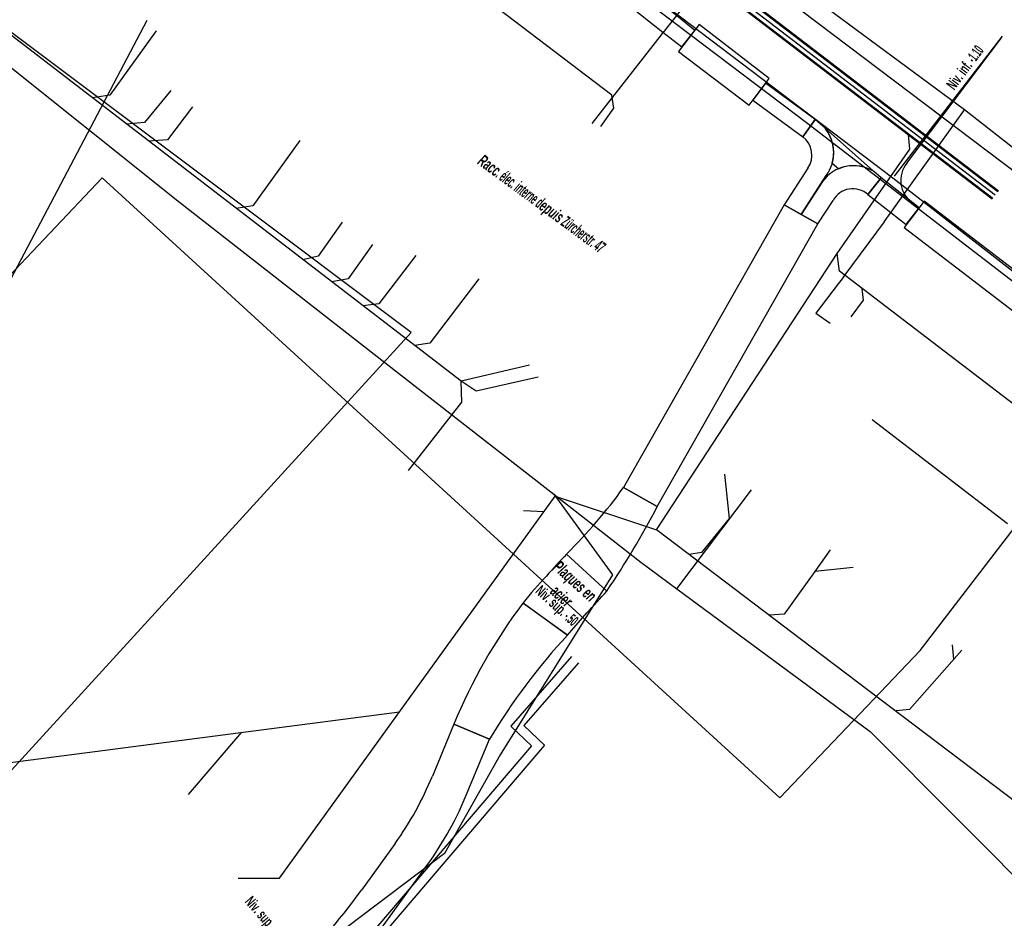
# Model space of a CAD drawing. Header units: metres. Extents: x 2695563 to 2696938, y 1260544 to 1262032.
# Tile 101 of 256: x 2696109 to 2696150, y 1261230 to 1261268. Entities that reach past the tile are written whole.
import ezdxf

# ---------------------------------------------------------------- set-up
doc = ezdxf.new("R2010")
doc.units = ezdxf.units.M
doc.header["$LTSCALE"] = 100
doc.linetypes.add('AUSGEZOGEN', pattern=[0])
for name, color, linetype in [('CAD_Cadastre des conduites_Ouvrage_Conduite', 200, 'AUSGEZOGEN'), ('Eau portable_Cadastre des conduites_Conduite', 171, 'AUSGEZOGEN'), ('EU_Cadastre des conduites', 24, 'AUSGEZOGEN'), ('Gaz_Cadastre des conduites_Conduite', 32, 'AUSGEZOGEN'), ('Réseau électrique_Cadastre des conduite_Bord du tracé', 1, 'AUSGEZOGEN'), ('Réseau électrique_Cadastre des conduite_Texte libre_Texte', 1, 'AUSGEZOGEN'), ('Réseau électrique_Cadastre des conduite_Tronçon de tracé', 1, 'AUSGEZOGEN'), ('Réseau électrique_Cadastre des conduite_Tronçon de tracé_Texte', 1, 'AUSGEZOGEN'), ('Réseau électrique_Cadastre des conduites_Ouvrage_Surface-Ligne-Point', 1, 'AUSGEZOGEN'), ('Réseau électrique_Point altimétrique_Texte', 7, 'AUSGEZOGEN'), ('TV_Cadastre des conduites_CONDUITE', 92, 'AUSGEZOGEN'), ('Télécommunications_SW_Cadastre des conduites_Bord du tracé', 94, 'AUSGEZOGEN')]:
    doc.layers.add(name, color=color, linetype=linetype)
doc.styles.add('ARIALNARROW', font='ARIALN.TTF')
pattern_1 = [(0, (2703955, 1269100), (4050, 4050), [4050, -4050]), (90, (2703955, 1269100), (-4050, 4050), [4050, -4050])]
pattern_2 = [(0, (2708005, 1273150), (6075, 6075), [6075, -6075]), (90, (2708005, 1273150), (-6075, 6075), [6075, -6075])]

# ---------------------------------------------------------------- blocks, each defined once
blk = doc.blocks.new('COMPLEXOBJECT_1826')
at = {"layer": 'Réseau électrique_Cadastre des conduite_Bord du tracé', "color": 1, "linetype": 'AUSGEZOGEN', "transparency": 33554687}
blk.add_lwpolyline([(6069.287, 11318.506), (6076.58, 11312.93), (6088.501, 11303.817), (6094.938, 11298.897), (6098.843, 11295.913), (6101.991, 11293.506), (6128.201, 11273.471), (6131.859, 11270.566), (6134.971, 11268.095), (6135.771, 11267.46), (6136.331, 11268.165), (6135.558, 11268.779), (6132.429, 11271.263), (6128.754, 11274.181), (6102.55, 11294.211), (6099.349, 11296.658), (6095.485, 11299.612), (6089.047, 11304.532), (6077.269, 11313.537), (6069.809, 11319.24)], dxfattribs=at)
blk = doc.blocks.new('COMPLEXOBJECT_1827')
at = {"layer": 'Réseau électrique_Cadastre des conduite_Bord du tracé', "color": 1, "linetype": 'AUSGEZOGEN', "transparency": 33554687}
for p, q in [((6143.902, 11262.195), (6141.846, 11264.015)), ((6142.155, 11262.543), (6142.426, 11262.303))]:
    blk.add_line(p, q, dxfattribs=at)
for centre, radius, start, end in [((6140.572, 11262.979), 1.642, 344.6041, 39.1065), ((6143.054, 11260.751), 1.674, 59.5828, 112.0474)]:
    blk.add_arc(centre, radius, start, end, dxfattribs=at)
blk = doc.blocks.new('COMPLEXOBJECT_1828')
at = {"layer": 'Réseau électrique_Cadastre des conduite_Bord du tracé', "color": 1, "linetype": 'AUSGEZOGEN', "transparency": 33554687}
blk.add_line((6140.829, 11260.368), (6141.899, 11262.01), dxfattribs=at)
for points in [[(6141.846, 11264.015), (6141.431, 11264.382), (6140.899, 11263.656)], [(6141.116, 11262.321), (6140.116, 11260.773), (6140.829, 11260.368)]]:
    blk.add_lwpolyline(points, dxfattribs=at)
for centre, radius, start, end in [((6140.572, 11262.978), 1.643, 323.8903, 39.1381), ((6140.323, 11262.877), 0.969, 324.9567, 53.5083)]:
    blk.add_arc(centre, radius, start, end, dxfattribs=at)
blk = doc.blocks.new('COMPLEXOBJECT_1829')
at = {"layer": 'Réseau électrique_Cadastre des conduite_Bord du tracé', "color": 1, "linetype": 'AUSGEZOGEN', "transparency": 33554687}
blk.add_line((6141.542, 11259.963), (6142.191, 11260.955), dxfattribs=at)
for points in [[(6143.668, 11261.202), (6144.224, 11261.91), (6143.902, 11262.195)], [(6141.733, 11261.755), (6140.829, 11260.368), (6141.542, 11259.963)]]:
    blk.add_lwpolyline(points, dxfattribs=at)
for centre, radius, start, end in [((6143.057, 11260.792), 1.637, 58.9453, 143.9894), ((6143.026, 11260.502), 0.95, 47.4506, 151.5369)]:
    blk.add_arc(centre, radius, start, end, dxfattribs=at)
blk = doc.blocks.new('COMPLEXOBJECT_1830')
at = {"layer": 'Réseau électrique_Cadastre des conduite_Bord du tracé', "color": 1, "linetype": 'AUSGEZOGEN', "transparency": 33554687}
for p, q in [((6123.623, 11233.706), (6122.189, 11231.732)), ((6123.409, 11230.622), (6125.009, 11232.824)), ((6114.975, 11225.364), (6113.453, 11224.555)), ((6114.343, 11223.171), (6115.915, 11224.006)), ((6110.238, 11222.073), (6111.486, 11221.005))]:
    blk.add_line(p, q, dxfattribs=at)
blk.add_lwpolyline([(6126.681, 11235.852), (6127.623, 11238.132), (6126.107, 11238.758), (6125.201, 11236.564)], dxfattribs=at)
for centre, radius, start, end in [((6112.048, 11241.962), 14.217, 324.5025, 337.6883), ((6112.712, 11241.59), 15.101, 324.5171, 337.6698), ((6105.221, 11243.684), 20.754, 298.0314, 324.8401), ((6105.78, 11243.039), 21.563, 298.0363, 324.8424), ((6120.533, 11212.061), 14.36, 119.5385, 135.7982), ((6120.406, 11212.206), 12.53, 118.9416, 135.3927)]:
    blk.add_arc(centre, radius, start, end, dxfattribs=at)
blk = doc.blocks.new('COMPLEXOBJECT_1839')
at = {"layer": 'Réseau électrique_Cadastre des conduite_Bord du tracé', "color": 1, "linetype": 'AUSGEZOGEN', "transparency": 33554687}
for p, q in [((6130.93, 11242.541), (6129.036, 11243.893)), ((6126.107, 11238.758), (6127.623, 11238.132))]:
    blk.add_line(p, q, dxfattribs=at)
for centre, radius, start, end in [((6147.879, 11229.742), 23.565, 143.0938, 157.5054), ((6150.595, 11224.346), 26.791, 137.2242, 149.0318)]:
    blk.add_arc(centre, radius, start, end, dxfattribs=at)
blk = doc.blocks.new('COMPLEXOBJECT_1840')
at = {"layer": 'Réseau électrique_Cadastre des conduite_Bord du tracé', "color": 1, "linetype": 'AUSGEZOGEN', "transparency": 33554687}
blk.add_line((6132.599, 11244.405), (6130.889, 11245.973), dxfattribs=at)
blk.add_lwpolyline([(6129.043, 11243.906), (6130.93, 11242.541), (6131.747, 11243.477)], dxfattribs=at)
for centre, radius, start, end in [((6153.673, 11224.236), 31.49, 136.3465, 138.6493), ((6144.97, 11230.987), 20.508, 136.7457, 140.9541), ((6080.46, 11291.419), 70.205, 316.93077, 317.95893)]:
    blk.add_arc(centre, radius, start, end, dxfattribs=at)
blk = doc.blocks.new('COMPLEXOBJECT_1841')
at = {"layer": 'Réseau électrique_Cadastre des conduite_Bord du tracé', "color": 1, "linetype": 'AUSGEZOGEN', "transparency": 33554687}
for p, q in [((6134.731, 11247.981), (6133.305, 11248.791)), ((6130.889, 11245.973), (6132.599, 11244.405))]:
    blk.add_line(p, q, dxfattribs=at)
for centre, radius, start, end in [((6115.219, 11261.852), 22.309, 314.6198, 324.1642), ((6102.508, 11264.769), 36.334, 325.9123, 332.4811)]:
    blk.add_arc(centre, radius, start, end, dxfattribs=at)
blk = doc.blocks.new('COMPLEXOBJECT_2761')
at = {"layer": 'Télécommunications_SW_Cadastre des conduites_Bord du tracé', "color": 94, "linetype": 'AUSGEZOGEN', "transparency": 33554687}
blk.add_lwpolyline([(6061.878, 11324.781), (6125.024, 11276.855), (6144.716, 11261.91), (6172.175, 11240.573), (6174.099, 11239.79), (6179.632, 11235.501), (6182.935, 11231.89), (6188.544, 11226.288)], dxfattribs=at)

msp = doc.modelspace()

# ---------------------------------------------------------------- hatches: boundary and pattern name
at = {"layer": 'Réseau électrique_Cadastre des conduite_Bord du tracé', "lineweight": 18, "transparency": 33554687}
h = msp.add_hatch(dxfattribs=at)
h.set_pattern_fill('MUSTER', color=1, scale=6075, style=0, pattern_type=2)
h.set_pattern_definition(pattern_2)
h.paths.add_polyline_path([(2696066.272, 1261320.922), (2696066.293, 1261320.909), (2696066.314, 1261320.896), (2696066.335, 1261320.883), (2696066.356, 1261320.87), (2696066.377, 1261320.857), (2696066.399, 1261320.844), (2696066.42, 1261320.831), (2696066.441, 1261320.818), (2696066.462, 1261320.805), (2696066.483, 1261320.792), (2696066.504, 1261320.779), (2696066.525, 1261320.766), (2696066.546, 1261320.753), (2696066.567, 1261320.739), (2696066.588, 1261320.726), (2696066.609, 1261320.713), (2696066.63, 1261320.7), (2696066.651, 1261320.687), (2696066.672, 1261320.674), (2696066.693, 1261320.661), (2696066.714, 1261320.647), (2696066.735, 1261320.634), (2696066.756, 1261320.621), (2696066.777, 1261320.608), (2696066.798, 1261320.595), (2696066.818, 1261320.581), (2696066.839, 1261320.568), (2696066.86, 1261320.555), (2696066.881, 1261320.542), (2696066.902, 1261320.528), (2696066.923, 1261320.515), (2696067.032, 1261320.447), (2696067.141, 1261320.378), (2696067.25, 1261320.309), (2696067.359, 1261320.241), (2696067.468, 1261320.172), (2696067.577, 1261320.102), (2696067.685, 1261320.033), (2696067.794, 1261319.963), (2696067.902, 1261319.894), (2696068.01, 1261319.824), (2696068.119, 1261319.754), (2696068.227, 1261319.683), (2696068.334, 1261319.613), (2696068.442, 1261319.542), (2696068.55, 1261319.472), (2696068.657, 1261319.401), (2696068.765, 1261319.33), (2696068.872, 1261319.258), (2696068.979, 1261319.187), (2696069.087, 1261319.115), (2696069.194, 1261319.043), (2696069.3, 1261318.971), (2696069.407, 1261318.899), (2696069.514, 1261318.827), (2696069.62, 1261318.755), (2696069.727, 1261318.682), (2696069.833, 1261318.609), (2696069.939, 1261318.536), (2696070.045, 1261318.463), (2696070.151, 1261318.39), (2696070.257, 1261318.316), (2696077.55, 1261312.74), (2696089.471, 1261303.627), (2696095.908, 1261298.707), (2696099.813, 1261295.723), (2696102.961, 1261293.316), (2696129.171, 1261273.281), (2696132.829, 1261270.376), (2696135.941, 1261267.905), (2696136.741, 1261267.27), (2696137.301, 1261267.975), (2696136.528, 1261268.589), (2696133.399, 1261271.073), (2696129.724, 1261273.991), (2696103.52, 1261294.021), (2696100.319, 1261296.468), (2696096.455, 1261299.422), (2696090.017, 1261304.342), (2696078.239, 1261313.347), (2696070.779, 1261319.05), (2696070.672, 1261319.124), (2696070.565, 1261319.198), (2696070.458, 1261319.272), (2696070.35, 1261319.346), (2696070.243, 1261319.42), (2696070.135, 1261319.493), (2696070.028, 1261319.566), (2696069.92, 1261319.64), (2696069.812, 1261319.712), (2696069.704, 1261319.785), (2696069.596, 1261319.858), (2696069.488, 1261319.93), (2696069.379, 1261320.002), (2696069.271, 1261320.074), (2696069.162, 1261320.146), (2696069.054, 1261320.218), (2696068.945, 1261320.289), (2696068.836, 1261320.361), (2696068.727, 1261320.432), (2696068.617, 1261320.503), (2696068.508, 1261320.574), (2696068.399, 1261320.644), (2696068.289, 1261320.715), (2696068.18, 1261320.785), (2696068.07, 1261320.855), (2696067.96, 1261320.925), (2696067.85, 1261320.995), (2696067.74, 1261321.064), (2696067.63, 1261321.134), (2696067.519, 1261321.203), (2696067.409, 1261321.272), (2696067.386, 1261321.287), (2696067.364, 1261321.301), (2696067.341, 1261321.316), (2696067.318, 1261321.33), (2696067.295, 1261321.344), (2696067.273, 1261321.359), (2696067.25, 1261321.373), (2696067.227, 1261321.388), (2696067.204, 1261321.402), (2696067.181, 1261321.416), (2696067.159, 1261321.431), (2696067.136, 1261321.445), (2696067.113, 1261321.459), (2696067.09, 1261321.474), (2696067.067, 1261321.488), (2696067.044, 1261321.502), (2696067.021, 1261321.516), (2696066.999, 1261321.531), (2696066.976, 1261321.545), (2696066.953, 1261321.559), (2696066.93, 1261321.573), (2696066.907, 1261321.587), (2696066.884, 1261321.602), (2696066.861, 1261321.616), (2696066.838, 1261321.63), (2696066.815, 1261321.644), (2696066.792, 1261321.658), (2696066.769, 1261321.672), (2696066.746, 1261321.686), (2696066.723, 1261321.7), (2696066.7, 1261321.714), (2696066.686, 1261321.688), (2696066.673, 1261321.663), (2696066.659, 1261321.637), (2696066.646, 1261321.611), (2696066.632, 1261321.586), (2696066.618, 1261321.56), (2696066.605, 1261321.534), (2696066.591, 1261321.509), (2696066.577, 1261321.483), (2696066.564, 1261321.458), (2696066.55, 1261321.432), (2696066.536, 1261321.406), (2696066.522, 1261321.381), (2696066.509, 1261321.355), (2696066.495, 1261321.33), (2696066.481, 1261321.304), (2696066.467, 1261321.279), (2696066.453, 1261321.253), (2696066.44, 1261321.228), (2696066.426, 1261321.202), (2696066.412, 1261321.177), (2696066.398, 1261321.151), (2696066.384, 1261321.126), (2696066.37, 1261321.1), (2696066.356, 1261321.075), (2696066.342, 1261321.049), (2696066.328, 1261321.024), (2696066.314, 1261320.998), (2696066.3, 1261320.973), (2696066.286, 1261320.947)], flags=0)
h = msp.add_hatch(dxfattribs=at)
h.set_pattern_fill('MUSTER', color=1, scale=6075, style=0, pattern_type=2)
h.set_pattern_definition(pattern_2)
h.paths.add_polyline_path([(2696142.401, 1261264.192), (2696140.293, 1261265.738), (2696139.76, 1261265.012), (2696141.869, 1261263.466)], flags=0)
h = msp.add_hatch(dxfattribs=at)
h.set_pattern_fill('MUSTER', color=1, scale=6075, style=0, pattern_type=2)
h.set_pattern_definition(pattern_2)
h.paths.add_polyline_path([(2696141.799, 1261260.178), (2696142.869, 1261261.82), (2696142.909, 1261261.877), (2696142.946, 1261261.936), (2696142.981, 1261261.996), (2696143.013, 1261262.058), (2696143.043, 1261262.121), (2696143.07, 1261262.185), (2696143.094, 1261262.25), (2696143.115, 1261262.316), (2696143.134, 1261262.383), (2696143.15, 1261262.451), (2696143.162, 1261262.52), (2696143.172, 1261262.588), (2696143.179, 1261262.658), (2696143.183, 1261262.727), (2696143.185, 1261262.797), (2696143.183, 1261262.866), (2696143.178, 1261262.936), (2696143.17, 1261263.005), (2696143.16, 1261263.074), (2696143.146, 1261263.142), (2696143.13, 1261263.21), (2696143.11, 1261263.276), (2696143.088, 1261263.342), (2696143.063, 1261263.407), (2696143.036, 1261263.471), (2696143.006, 1261263.534), (2696142.973, 1261263.595), (2696142.937, 1261263.655), (2696142.899, 1261263.713), (2696142.859, 1261263.77), (2696142.816, 1261263.825), (2696142.401, 1261264.192), (2696141.869, 1261263.466), (2696141.907, 1261263.436), (2696141.944, 1261263.405), (2696141.979, 1261263.371), (2696142.012, 1261263.336), (2696142.043, 1261263.3), (2696142.073, 1261263.262), (2696142.101, 1261263.222), (2696142.126, 1261263.181), (2696142.15, 1261263.139), (2696142.171, 1261263.096), (2696142.191, 1261263.051), (2696142.208, 1261263.006), (2696142.222, 1261262.96), (2696142.235, 1261262.914), (2696142.245, 1261262.866), (2696142.253, 1261262.819), (2696142.258, 1261262.771), (2696142.261, 1261262.723), (2696142.262, 1261262.674), (2696142.26, 1261262.626), (2696142.255, 1261262.578), (2696142.249, 1261262.53), (2696142.24, 1261262.483), (2696142.228, 1261262.436), (2696142.215, 1261262.389), (2696142.199, 1261262.344), (2696142.18, 1261262.299), (2696142.16, 1261262.255), (2696142.137, 1261262.213), (2696142.113, 1261262.171), (2696142.086, 1261262.131), (2696141.086, 1261260.583)], flags=0)
h = msp.add_hatch(dxfattribs=at)
h.set_pattern_fill('MUSTER', color=1, scale=6075, style=0, pattern_type=2)
h.set_pattern_definition(pattern_2)
h.paths.add_polyline_path([(2696144.872, 1261262.005), (2696142.816, 1261263.825), (2696142.847, 1261263.785), (2696142.877, 1261263.745), (2696142.906, 1261263.703), (2696142.933, 1261263.661), (2696142.959, 1261263.618), (2696142.984, 1261263.574), (2696143.008, 1261263.53), (2696143.03, 1261263.484), (2696143.05, 1261263.438), (2696143.069, 1261263.392), (2696143.087, 1261263.344), (2696143.103, 1261263.297), (2696143.118, 1261263.249), (2696143.132, 1261263.2), (2696143.144, 1261263.151), (2696143.154, 1261263.102), (2696143.163, 1261263.052), (2696143.17, 1261263.002), (2696143.176, 1261262.952), (2696143.18, 1261262.902), (2696143.183, 1261262.852), (2696143.184, 1261262.801), (2696143.183, 1261262.751), (2696143.182, 1261262.701), (2696143.178, 1261262.65), (2696143.173, 1261262.6), (2696143.166, 1261262.55), (2696143.158, 1261262.5), (2696143.149, 1261262.451), (2696143.138, 1261262.402), (2696143.125, 1261262.353), (2696143.396, 1261262.113), (2696143.442, 1261262.131), (2696143.489, 1261262.147), (2696143.536, 1261262.163), (2696143.583, 1261262.176), (2696143.631, 1261262.189), (2696143.679, 1261262.199), (2696143.728, 1261262.209), (2696143.777, 1261262.217), (2696143.826, 1261262.224), (2696143.875, 1261262.229), (2696143.924, 1261262.232), (2696143.974, 1261262.235), (2696144.023, 1261262.235), (2696144.073, 1261262.235), (2696144.122, 1261262.233), (2696144.171, 1261262.229), (2696144.22, 1261262.224), (2696144.269, 1261262.217), (2696144.318, 1261262.209), (2696144.367, 1261262.2), (2696144.415, 1261262.189), (2696144.463, 1261262.177), (2696144.51, 1261262.163), (2696144.558, 1261262.148), (2696144.604, 1261262.132), (2696144.65, 1261262.114), (2696144.696, 1261262.095), (2696144.741, 1261262.074), (2696144.785, 1261262.053), (2696144.829, 1261262.029)], flags=0)
h = msp.add_hatch(dxfattribs=at)
h.set_pattern_fill('MUSTER', color=1, scale=6075, style=0, pattern_type=2)
h.set_pattern_definition(pattern_2)
h.paths.add_polyline_path([(2696142.512, 1261259.773), (2696143.161, 1261260.765), (2696143.189, 1261260.813), (2696143.22, 1261260.86), (2696143.253, 1261260.904), (2696143.289, 1261260.947), (2696143.327, 1261260.987), (2696143.368, 1261261.025), (2696143.411, 1261261.06), (2696143.456, 1261261.093), (2696143.502, 1261261.124), (2696143.551, 1261261.151), (2696143.6, 1261261.176), (2696143.652, 1261261.198), (2696143.704, 1261261.216), (2696143.758, 1261261.232), (2696143.812, 1261261.244), (2696143.867, 1261261.253), (2696143.922, 1261261.259), (2696143.978, 1261261.262), (2696144.033, 1261261.261), (2696144.089, 1261261.257), (2696144.144, 1261261.25), (2696144.199, 1261261.24), (2696144.253, 1261261.227), (2696144.306, 1261261.21), (2696144.358, 1261261.19), (2696144.409, 1261261.168), (2696144.458, 1261261.142), (2696144.506, 1261261.114), (2696144.552, 1261261.082), (2696144.596, 1261261.048), (2696144.638, 1261261.012), (2696145.194, 1261261.72), (2696144.872, 1261262.005), (2696144.804, 1261262.044), (2696144.734, 1261262.079), (2696144.663, 1261262.111), (2696144.59, 1261262.14), (2696144.515, 1261262.165), (2696144.44, 1261262.187), (2696144.364, 1261262.205), (2696144.287, 1261262.219), (2696144.209, 1261262.23), (2696144.131, 1261262.236), (2696144.052, 1261262.239), (2696143.974, 1261262.239), (2696143.896, 1261262.234), (2696143.818, 1261262.226), (2696143.74, 1261262.214), (2696143.664, 1261262.199), (2696143.588, 1261262.179), (2696143.513, 1261262.157), (2696143.439, 1261262.13), (2696143.366, 1261262.1), (2696143.295, 1261262.067), (2696143.226, 1261262.03), (2696143.159, 1261261.99), (2696143.093, 1261261.947), (2696143.03, 1261261.901), (2696142.969, 1261261.852), (2696142.91, 1261261.8), (2696142.854, 1261261.745), (2696142.801, 1261261.687), (2696142.751, 1261261.627), (2696142.703, 1261261.565), (2696141.799, 1261260.178)], flags=0)
h = msp.add_hatch(dxfattribs=at)
h.set_pattern_fill('MUSTER', color=1, scale=6075, style=0, pattern_type=2)
h.set_pattern_definition(pattern_2)
h.paths.add_polyline_path([(2696146.808, 1261260.451), (2696145.194, 1261261.72), (2696144.638, 1261261.012), (2696146.252, 1261259.744)], flags=0)
h = msp.add_hatch(dxfattribs=at)
h.set_pattern_fill('MUSTER', color=1, scale=6075, style=0, pattern_type=2)
h.set_pattern_definition(pattern_2)
h.paths.add_polyline_path([(2696135.701, 1261247.791), (2696142.512, 1261259.773), (2696141.086, 1261260.583), (2696134.275, 1261248.601)], flags=0)
h = msp.add_hatch(dxfattribs=at)
h.set_pattern_fill('MUSTER', color=1, scale=6075, style=0, pattern_type=2)
h.set_pattern_definition(pattern_2)
h.paths.add_polyline_path([(2696133.569, 1261244.215), (2696133.644, 1261244.326), (2696133.719, 1261244.438), (2696133.793, 1261244.55), (2696133.867, 1261244.662), (2696133.94, 1261244.775), (2696134.013, 1261244.888), (2696134.086, 1261245.001), (2696134.158, 1261245.114), (2696134.23, 1261245.228), (2696134.301, 1261245.342), (2696134.372, 1261245.456), (2696134.443, 1261245.57), (2696134.513, 1261245.685), (2696134.583, 1261245.8), (2696134.652, 1261245.915), (2696134.721, 1261246.03), (2696134.789, 1261246.146), (2696134.857, 1261246.262), (2696134.924, 1261246.378), (2696134.992, 1261246.494), (2696135.058, 1261246.611), (2696135.124, 1261246.728), (2696135.19, 1261246.845), (2696135.256, 1261246.963), (2696135.321, 1261247.08), (2696135.385, 1261247.198), (2696135.449, 1261247.316), (2696135.513, 1261247.435), (2696135.576, 1261247.553), (2696135.639, 1261247.672), (2696135.701, 1261247.791), (2696134.275, 1261248.601), (2696134.205, 1261248.504), (2696134.134, 1261248.407), (2696134.062, 1261248.311), (2696133.99, 1261248.215), (2696133.918, 1261248.12), (2696133.845, 1261248.025), (2696133.771, 1261247.93), (2696133.697, 1261247.836), (2696133.622, 1261247.742), (2696133.547, 1261247.648), (2696133.472, 1261247.555), (2696133.396, 1261247.463), (2696133.319, 1261247.37), (2696133.242, 1261247.279), (2696133.165, 1261247.187), (2696133.087, 1261247.096), (2696133.008, 1261247.006), (2696132.929, 1261246.915), (2696132.85, 1261246.826), (2696132.77, 1261246.736), (2696132.689, 1261246.648), (2696132.608, 1261246.559), (2696132.527, 1261246.471), (2696132.445, 1261246.384), (2696132.363, 1261246.296), (2696132.28, 1261246.21), (2696132.197, 1261246.123), (2696132.113, 1261246.038), (2696132.029, 1261245.952), (2696131.944, 1261245.867), (2696131.859, 1261245.783)], flags=0)
h = msp.add_hatch(dxfattribs=at)
h.set_pattern_fill('MUSTER', color=1, scale=6075, style=0, pattern_type=2)
h.set_pattern_definition(pattern_2)
h.paths.add_polyline_path([(2696131.859, 1261245.783), (2696131.831, 1261245.753), (2696131.803, 1261245.724), (2696131.775, 1261245.694), (2696131.747, 1261245.665), (2696131.719, 1261245.635), (2696131.691, 1261245.605), (2696131.663, 1261245.575), (2696131.635, 1261245.546), (2696131.607, 1261245.516), (2696131.579, 1261245.486), (2696131.551, 1261245.456), (2696131.524, 1261245.426), (2696131.496, 1261245.396), (2696131.468, 1261245.366), (2696131.441, 1261245.336), (2696131.413, 1261245.306), (2696131.385, 1261245.276), (2696131.358, 1261245.245), (2696131.331, 1261245.215), (2696131.303, 1261245.185), (2696131.276, 1261245.155), (2696131.248, 1261245.124), (2696131.221, 1261245.094), (2696131.194, 1261245.064), (2696131.167, 1261245.033), (2696131.139, 1261245.003), (2696131.112, 1261244.972), (2696131.085, 1261244.942), (2696131.058, 1261244.911), (2696131.031, 1261244.881), (2696131.004, 1261244.85), (2696130.971, 1261244.815), (2696130.938, 1261244.779), (2696130.904, 1261244.743), (2696130.871, 1261244.708), (2696130.839, 1261244.672), (2696130.806, 1261244.636), (2696130.773, 1261244.6), (2696130.74, 1261244.564), (2696130.708, 1261244.528), (2696130.675, 1261244.492), (2696130.643, 1261244.456), (2696130.611, 1261244.42), (2696130.578, 1261244.383), (2696130.546, 1261244.347), (2696130.514, 1261244.31), (2696130.482, 1261244.274), (2696130.45, 1261244.237), (2696130.418, 1261244.2), (2696130.387, 1261244.164), (2696130.355, 1261244.127), (2696130.324, 1261244.09), (2696130.292, 1261244.053), (2696130.261, 1261244.016), (2696130.229, 1261243.978), (2696130.198, 1261243.941), (2696130.167, 1261243.904), (2696130.136, 1261243.866), (2696130.105, 1261243.829), (2696130.074, 1261243.791), (2696130.044, 1261243.754), (2696130.013, 1261243.716), (2696131.9, 1261242.351), (2696132.717, 1261243.287), (2696132.745, 1261243.317), (2696132.772, 1261243.346), (2696132.8, 1261243.376), (2696132.828, 1261243.406), (2696132.856, 1261243.436), (2696132.883, 1261243.465), (2696132.911, 1261243.495), (2696132.938, 1261243.525), (2696132.966, 1261243.555), (2696132.994, 1261243.585), (2696133.021, 1261243.615), (2696133.049, 1261243.644), (2696133.076, 1261243.674), (2696133.104, 1261243.704), (2696133.131, 1261243.734), (2696133.159, 1261243.764), (2696133.186, 1261243.794), (2696133.214, 1261243.824), (2696133.241, 1261243.854), (2696133.269, 1261243.884), (2696133.296, 1261243.914), (2696133.323, 1261243.944), (2696133.351, 1261243.974), (2696133.378, 1261244.004), (2696133.405, 1261244.034), (2696133.433, 1261244.064), (2696133.46, 1261244.094), (2696133.487, 1261244.125), (2696133.515, 1261244.155), (2696133.542, 1261244.185), (2696133.569, 1261244.215)], flags=0)
h = msp.add_hatch(dxfattribs=at)
h.set_pattern_fill('MUSTER', color=1, scale=6075, style=0, pattern_type=2)
h.set_pattern_definition(pattern_2)
h.paths.add_polyline_path([(2696128.593, 1261237.942), (2696128.685, 1261238.094), (2696128.778, 1261238.246), (2696128.872, 1261238.397), (2696128.968, 1261238.548), (2696129.064, 1261238.698), (2696129.161, 1261238.847), (2696129.259, 1261238.996), (2696129.358, 1261239.144), (2696129.458, 1261239.291), (2696129.56, 1261239.438), (2696129.662, 1261239.584), (2696129.765, 1261239.729), (2696129.869, 1261239.873), (2696129.974, 1261240.017), (2696130.08, 1261240.16), (2696130.186, 1261240.303), (2696130.294, 1261240.445), (2696130.403, 1261240.586), (2696130.513, 1261240.726), (2696130.623, 1261240.866), (2696130.735, 1261241.004), (2696130.847, 1261241.143), (2696130.961, 1261241.28), (2696131.075, 1261241.417), (2696131.19, 1261241.552), (2696131.306, 1261241.687), (2696131.423, 1261241.822), (2696131.541, 1261241.955), (2696131.66, 1261242.088), (2696131.779, 1261242.22), (2696131.9, 1261242.351), (2696130.006, 1261243.703), (2696129.892, 1261243.55), (2696129.779, 1261243.395), (2696129.667, 1261243.24), (2696129.557, 1261243.084), (2696129.448, 1261242.927), (2696129.34, 1261242.769), (2696129.233, 1261242.611), (2696129.128, 1261242.451), (2696129.024, 1261242.291), (2696128.921, 1261242.129), (2696128.82, 1261241.967), (2696128.72, 1261241.804), (2696128.621, 1261241.64), (2696128.523, 1261241.476), (2696128.427, 1261241.311), (2696128.333, 1261241.145), (2696128.239, 1261240.978), (2696128.147, 1261240.81), (2696128.057, 1261240.642), (2696127.967, 1261240.473), (2696127.879, 1261240.303), (2696127.793, 1261240.132), (2696127.708, 1261239.961), (2696127.624, 1261239.789), (2696127.542, 1261239.617), (2696127.461, 1261239.444), (2696127.381, 1261239.27), (2696127.303, 1261239.095), (2696127.226, 1261238.92), (2696127.151, 1261238.744), (2696127.077, 1261238.568)], flags=0)
h = msp.add_hatch(dxfattribs=at)
h.set_pattern_fill('MUSTER', color=1, scale=6075, style=0, pattern_type=2)
h.set_pattern_definition(pattern_2)
h.paths.add_polyline_path([(2696112.456, 1261220.815), (2696112.538, 1261220.897), (2696112.621, 1261220.979), (2696112.704, 1261221.059), (2696112.788, 1261221.139), (2696112.873, 1261221.219), (2696112.958, 1261221.297), (2696113.045, 1261221.374), (2696113.132, 1261221.451), (2696113.22, 1261221.527), (2696113.308, 1261221.602), (2696113.397, 1261221.677), (2696113.487, 1261221.75), (2696113.577, 1261221.823), (2696113.669, 1261221.895), (2696113.76, 1261221.966), (2696113.853, 1261222.036), (2696113.946, 1261222.105), (2696114.04, 1261222.173), (2696114.134, 1261222.241), (2696114.229, 1261222.307), (2696114.325, 1261222.373), (2696114.421, 1261222.438), (2696114.518, 1261222.502), (2696114.615, 1261222.565), (2696114.713, 1261222.627), (2696114.812, 1261222.689), (2696114.911, 1261222.749), (2696115.011, 1261222.808), (2696115.111, 1261222.867), (2696115.212, 1261222.924), (2696115.313, 1261222.981), (2696116.885, 1261223.816), (2696117.171, 1261223.971), (2696117.455, 1261224.131), (2696117.736, 1261224.294), (2696118.015, 1261224.462), (2696118.291, 1261224.634), (2696118.565, 1261224.81), (2696118.835, 1261224.991), (2696119.104, 1261225.175), (2696119.369, 1261225.364), (2696119.631, 1261225.556), (2696119.891, 1261225.753), (2696120.147, 1261225.953), (2696120.401, 1261226.157), (2696120.651, 1261226.365), (2696120.898, 1261226.576), (2696121.142, 1261226.792), (2696121.383, 1261227.011), (2696121.62, 1261227.234), (2696121.854, 1261227.46), (2696122.085, 1261227.689), (2696122.312, 1261227.923), (2696122.535, 1261228.159), (2696122.755, 1261228.399), (2696122.971, 1261228.642), (2696123.184, 1261228.889), (2696123.393, 1261229.138), (2696123.598, 1261229.391), (2696123.799, 1261229.647), (2696123.996, 1261229.906), (2696124.19, 1261230.167), (2696124.379, 1261230.432), (2696125.979, 1261232.634), (2696126.044, 1261232.725), (2696126.107, 1261232.817), (2696126.171, 1261232.909), (2696126.233, 1261233.002), (2696126.295, 1261233.095), (2696126.356, 1261233.189), (2696126.417, 1261233.283), (2696126.476, 1261233.377), (2696126.535, 1261233.472), (2696126.594, 1261233.568), (2696126.651, 1261233.664), (2696126.708, 1261233.76), (2696126.765, 1261233.857), (2696126.82, 1261233.954), (2696126.875, 1261234.051), (2696126.929, 1261234.149), (2696126.982, 1261234.247), (2696127.035, 1261234.346), (2696127.087, 1261234.445), (2696127.138, 1261234.544), (2696127.188, 1261234.644), (2696127.238, 1261234.744), (2696127.287, 1261234.845), (2696127.335, 1261234.946), (2696127.382, 1261235.047), (2696127.429, 1261235.149), (2696127.475, 1261235.251), (2696127.52, 1261235.353), (2696127.564, 1261235.456), (2696127.608, 1261235.559), (2696127.651, 1261235.662), (2696128.593, 1261237.942), (2696127.077, 1261238.568), (2696126.171, 1261236.374), (2696126.131, 1261236.277), (2696126.089, 1261236.179), (2696126.048, 1261236.082), (2696126.005, 1261235.986), (2696125.962, 1261235.89), (2696125.918, 1261235.794), (2696125.873, 1261235.698), (2696125.827, 1261235.603), (2696125.781, 1261235.508), (2696125.734, 1261235.413), (2696125.687, 1261235.319), (2696125.639, 1261235.225), (2696125.59, 1261235.132), (2696125.54, 1261235.039), (2696125.49, 1261234.946), (2696125.439, 1261234.853), (2696125.387, 1261234.761), (2696125.335, 1261234.67), (2696125.282, 1261234.579), (2696125.228, 1261234.488), (2696125.173, 1261234.397), (2696125.118, 1261234.307), (2696125.063, 1261234.218), (2696125.006, 1261234.128), (2696124.949, 1261234.04), (2696124.891, 1261233.951), (2696124.833, 1261233.863), (2696124.774, 1261233.776), (2696124.714, 1261233.689), (2696124.654, 1261233.602), (2696124.593, 1261233.516), (2696123.159, 1261231.542), (2696122.977, 1261231.287), (2696122.791, 1261231.035), (2696122.601, 1261230.786), (2696122.407, 1261230.54), (2696122.21, 1261230.297), (2696122.009, 1261230.056), (2696121.804, 1261229.819), (2696121.596, 1261229.585), (2696121.384, 1261229.354), (2696121.169, 1261229.127), (2696120.95, 1261228.902), (2696120.729, 1261228.681), (2696120.503, 1261228.463), (2696120.275, 1261228.249), (2696120.043, 1261228.038), (2696119.808, 1261227.831), (2696119.57, 1261227.627), (2696119.329, 1261227.427), (2696119.085, 1261227.231), (2696118.838, 1261227.038), (2696118.589, 1261226.849), (2696118.336, 1261226.664), (2696118.081, 1261226.482), (2696117.823, 1261226.305), (2696117.562, 1261226.131), (2696117.298, 1261225.962), (2696117.033, 1261225.796), (2696116.764, 1261225.634), (2696116.493, 1261225.477), (2696116.22, 1261225.323), (2696115.945, 1261225.174), (2696114.423, 1261224.365), (2696114.309, 1261224.3), (2696114.195, 1261224.233), (2696114.083, 1261224.166), (2696113.97, 1261224.097), (2696113.859, 1261224.028), (2696113.748, 1261223.957), (2696113.637, 1261223.886), (2696113.528, 1261223.813), (2696113.419, 1261223.74), (2696113.311, 1261223.665), (2696113.203, 1261223.59), (2696113.096, 1261223.514), (2696112.99, 1261223.436), (2696112.884, 1261223.358), (2696112.779, 1261223.278), (2696112.675, 1261223.198), (2696112.572, 1261223.117), (2696112.469, 1261223.034), (2696112.368, 1261222.951), (2696112.267, 1261222.867), (2696112.166, 1261222.782), (2696112.067, 1261222.696), (2696111.968, 1261222.609), (2696111.87, 1261222.522), (2696111.773, 1261222.433), (2696111.677, 1261222.344), (2696111.581, 1261222.253), (2696111.487, 1261222.162), (2696111.393, 1261222.07), (2696111.3, 1261221.977), (2696111.208, 1261221.883)], flags=0)
at = {"layer": 'Réseau électrique_Cadastre des conduites_Ouvrage_Surface-Ligne-Point', "lineweight": 18, "transparency": 33554687}
h = msp.add_hatch(dxfattribs=at)
h.set_pattern_fill('MUSTER', color=1, scale=4050, style=0, pattern_type=2)
h.set_pattern_definition(pattern_1)
h.paths.add_polyline_path([(2696136.611, 1261267.084), (2696139.598, 1261264.799), (2696140.444, 1261265.937), (2696137.475, 1261268.219)], flags=0)
h = msp.add_hatch(dxfattribs=at)
h.set_pattern_fill('MUSTER', color=1, scale=4050, style=0, pattern_type=2)
h.set_pattern_definition(pattern_1)
h.paths.add_polyline_path([(2696146.166, 1261259.62), (2696151.73, 1261255.373), (2696152.579, 1261256.485), (2696147.015, 1261260.733)], flags=0)

# ---------------------------------------------------------------- linework, layer by layer
at = {"layer": 'CAD_Cadastre des conduites_Ouvrage_Conduite', "color": 200, "linetype": 'AUSGEZOGEN', "transparency": 33554687}
for points in [[(2696132.069, 1261241.433), (2696129.491, 1261238.494), (2696130.377, 1261237.654), (2696119.81, 1261225.292)], [(2696132.366, 1261241.165), (2696130.045, 1261238.519), (2696130.929, 1261237.684), (2696120.335, 1261225.29)]]:
    msp.add_lwpolyline(points, dxfattribs=at)
at = {"layer": 'Eau portable_Cadastre des conduites_Conduite', "color": 7, "linetype": 'AUSGEZOGEN', "transparency": 33554687}
msp.add_lwpolyline([(2696152.343, 1261260.85), (2696130.633, 1261277.268), (2696130.458, 1261277.401), (2696129.416, 1261278.195), (2696097.293, 1261302.688), (2696068.719, 1261324.469)], dxfattribs=at)
at = {"layer": 'EU_Cadastre des conduites', "color": 255, "transparency": 33554687}
msp.add_line((2696150.037, 1261260.99), (2696106.969, 1261293.952), dxfattribs=at)
at = {"layer": 'EU_Cadastre des conduites', "linetype": 'AUSGEZOGEN', "transparency": 33554687}
for p, q in [((2696150.146, 1261261.133), (2696107.078, 1261294.095)), ((2696150.159, 1261261.149), (2696107.091, 1261294.111)), ((2696150.171, 1261261.165), (2696107.103, 1261294.127)), ((2696149.903, 1261260.815), (2696106.835, 1261293.777)), ((2696149.915, 1261260.831), (2696106.847, 1261293.793)), ((2696149.928, 1261260.847), (2696106.86, 1261293.809))]:
    msp.add_line(p, q, dxfattribs=at)
at = {"layer": 'EU_Cadastre des conduites', "color": 24, "linetype": 'AUSGEZOGEN', "transparency": 33554687}
for p, q in [((2696135.678, 1261246.813), (2696143.335, 1261258.516)), ((2696130.285, 1261253.782), (2696127.384, 1261253.109)), ((2696131.38, 1261248.239), (2696135.678, 1261246.813)), ((2696130.038, 1261247.628), (2696130.912, 1261247.59)), ((2696143.039, 1261245.961), (2696142.38, 1261245.046)), ((2696148.211, 1261241.937), (2696148.269, 1261241.326)), ((2696106.595, 1261236.734), (2696124.778, 1261239.097)), ((2696115.827, 1261235.585), (2696118.091, 1261238.228))]:
    msp.add_line(p, q, dxfattribs=at)
for points in [[(2696127.384, 1261253.109), (2696088.76, 1261282.785), (2696088.438, 1261284.961), (2696087.533, 1261285.588)], [(2696133.311, 1261263.907), (2696133.861, 1261264.672), (2696133.778, 1261265.222), (2696110.911, 1261282.623)], [(2696114.465, 1261267.951), (2696112.492, 1261265.227), (2696111.761, 1261265.113)], [(2696115.074, 1261265.425), (2696113.959, 1261264.07), (2696113.206, 1261264.002)], [(2696115.993, 1261264.728), (2696114.937, 1261263.33), (2696114.15, 1261263.277)], [(2696143.335, 1261258.516), (2696146.406, 1261262.933), (2696146.358, 1261263.553)], [(2696120.547, 1261263.31), (2696118.552, 1261260.543), (2696117.855, 1261260.43)], [(2696122.343, 1261259.842), (2696121.329, 1261258.412), (2696120.684, 1261258.257)], [(2696123.629, 1261258.897), (2696122.604, 1261257.438), (2696121.908, 1261257.316)], [(2696125.468, 1261258.439), (2696123.893, 1261256.386), (2696123.227, 1261256.303)], [(2696161.715, 1261243.792), (2696143.428, 1261257.768), (2696143.335, 1261258.516)], [(2696128.141, 1261257.444), (2696126.063, 1261254.715), (2696125.409, 1261254.626)], [(2696143.924, 1261255.832), (2696144.444, 1261256.54), (2696144.385, 1261257.026)], [(2696125.158, 1261249.321), (2696127.416, 1261252.221), (2696127.384, 1261253.109)], [(2696130.651, 1261253.272), (2696128.026, 1261252.68), (2696127.384, 1261253.109)], [(2696138.554, 1261249.16), (2696138.749, 1261247.289), (2696137.58, 1261245.852), (2696137.057, 1261245.766)], [(2696117.936, 1261232.042), (2696119.685, 1261232.044), (2696131.38, 1261248.239)], [(2696159.751, 1261228.576), (2696142.696, 1261241.488), (2696135.678, 1261246.813)], [(2696144.006, 1261245.212), (2696142.38, 1261245.046), (2696141.083, 1261243.24), (2696140.457, 1261243.187)], [(2696148.61, 1261241.714), (2696146.394, 1261239.197), (2696145.831, 1261239.14)]]:
    msp.add_lwpolyline(points, dxfattribs=at)
at = {"layer": 'Gaz_Cadastre des conduites_Conduite', "color": 32, "linetype": 'AUSGEZOGEN', "transparency": 33554687}
msp.add_line((2696139.034, 1261271.83), (2696135.94, 1261267.864), dxfattribs=at)
for points in [[(2696153.035, 1261261.232), (2696148.733, 1261264.613), (2696142.294, 1261269.37), (2696140.669, 1261270.571)], [(2696132.946, 1261264.026), (2696135.879, 1261267.785), (2696135.94, 1261267.864)], [(2696145.329, 1261259.863), (2696145.363, 1261259.91), (2696148.733, 1261264.613)], [(2696145.329, 1261259.863), (2696143.656, 1261257.611), (2696143.537, 1261257.451)], [(2696143.537, 1261257.451), (2696143.374, 1261257.237), (2696142.433, 1261255.995), (2696143.039, 1261255.564)]]:
    msp.add_lwpolyline(points, dxfattribs=at)
at = {"layer": 'Réseau électrique_Cadastre des conduite_Bord du tracé', "color": 1, "linetype": 'AUSGEZOGEN', "transparency": 33554687}
for points in [[(2696142.401, 1261264.192), (2696140.293, 1261265.738), (2696139.76, 1261265.012), (2696141.869, 1261263.466), (2696142.401, 1261264.192)], [(2696146.808, 1261260.451), (2696145.194, 1261261.72), (2696144.638, 1261261.012), (2696146.252, 1261259.744), (2696146.808, 1261260.451)], [(2696135.701, 1261247.791), (2696142.512, 1261259.773), (2696141.086, 1261260.583), (2696134.275, 1261248.601), (2696135.701, 1261247.791)]]:
    msp.add_lwpolyline(points, close=True, dxfattribs=at)
at = {"layer": 'Réseau électrique_Cadastre des conduite_Tronçon de tracé', "color": 1, "linetype": 'AUSGEZOGEN', "transparency": 33554687}
for p, q in [((2696104.286, 1261249.872), (2696114.076, 1261268.405)), ((2696146.286, 1261262.348), (2696150.295, 1261267.652)), ((2696102.646, 1261251.685), (2696112.169, 1261261.725)), ((2696112.169, 1261261.725), (2696140.907, 1261235.45)), ((2696146.802, 1261260.454), (2696146.52, 1261260.667)), ((2696150.559, 1261247.056), (2696144.811, 1261251.469))]:
    msp.add_line(p, q, dxfattribs=at)
for points in [[(2696101.907, 1261229.617), (2696125.266, 1261255.164), (2696085.956, 1261284.663)], [(2696140.907, 1261235.45), (2696146.845, 1261241.697), (2696161.144, 1261260.29), (2696177.373, 1261278.128)]]:
    msp.add_lwpolyline(points, dxfattribs=at)
msp.add_arc((2696147.179, 1261261.616), 1.155, 140.6452, 235.2044, dxfattribs=at)
at = {"layer": 'Réseau électrique_Cadastre des conduites_Ouvrage_Surface-Ligne-Point', "color": 1, "linetype": 'AUSGEZOGEN', "transparency": 33554687}
for points in [[(2696136.611, 1261267.084), (2696139.598, 1261264.799), (2696140.444, 1261265.937), (2696137.475, 1261268.219), (2696136.611, 1261267.084)], [(2696146.166, 1261259.62), (2696151.73, 1261255.373), (2696152.579, 1261256.485), (2696147.015, 1261260.733), (2696146.166, 1261259.62)]]:
    msp.add_lwpolyline(points, close=True, dxfattribs=at)
at = {"layer": 'TV_Cadastre des conduites_CONDUITE', "color": 92, "linetype": 'AUSGEZOGEN', "transparency": 33554687}
msp.add_line((2696136.536, 1261244.307), (2696139.705, 1261248.5), dxfattribs=at)
for points in [[(2695954.521, 1261432.817), (2695982.78, 1261401.523), (2696040.347, 1261343.241), (2696043.85, 1261339.695), (2696045.936, 1261332.298), (2696055.988, 1261322.246), (2696059.781, 1261323.763), (2696065.092, 1261322.246), (2696142.093, 1261264.021), (2696182.3, 1261233.107), (2696188.748, 1261226.788), (2696191.783, 1261223.814), (2696284.336, 1261154.968), (2696287.921, 1261155.02)], [(2696104.318, 1261269.6), (2696115.449, 1261260.691), (2696124.736, 1261253.449), (2696131.322, 1261248.32)], [(2696131.322, 1261248.32), (2696133.806, 1261244.901), (2696129.039, 1261237.27), (2696126.688, 1261233.098), (2696116.147, 1261225.13), (2696106.801, 1261224.88), (2696098.116, 1261229.963), (2696090.538, 1261228.898), (2696085.814, 1261227.708), (2696085.944, 1261229.478)], [(2696131.322, 1261248.32), (2696135.004, 1261245.436), (2696136.536, 1261244.307)], [(2696136.536, 1261244.307), (2696144.733, 1261238.266), (2696155.947, 1261227.009)]]:
    msp.add_lwpolyline(points, dxfattribs=at)
at = {"layer": 'Télécommunications_SW_Cadastre des conduites_Bord du tracé', "color": 94, "linetype": 'AUSGEZOGEN', "transparency": 33554687}
msp.add_line((2696145.762, 1261261.79), (2696150.345, 1261267.724), dxfattribs=at)

# ---------------------------------------------------------------- block references
at = {"layer": 'Réseau électrique_Cadastre des conduite_Bord du tracé', "color": 1, "linetype": 'AUSGEZOGEN', "lineweight": -3, "transparency": 33554687}
for name in ['COMPLEXOBJECT_1826', 'COMPLEXOBJECT_1828', 'COMPLEXOBJECT_1827', 'COMPLEXOBJECT_1829', 'COMPLEXOBJECT_1841', 'COMPLEXOBJECT_1840', 'COMPLEXOBJECT_1839', 'COMPLEXOBJECT_1830']:
    msp.add_blockref(name, (2690000.97, 1249999.81), dxfattribs=at)
at = {"layer": 'Télécommunications_SW_Cadastre des conduites_Bord du tracé', "color": 94, "linetype": 'AUSGEZOGEN', "lineweight": -3, "transparency": 33554687}
msp.add_blockref('COMPLEXOBJECT_2761', (2690000.97, 1249999.81), dxfattribs=at)

# ---------------------------------------------------------------- texts
at = {"layer": 'Réseau électrique_Cadastre des conduite_Texte libre_Texte', "color": 1, "transparency": 33554687, "insert": (2696127.956, 1261262.215), "char_height": 0.5075, "width": 12, "attachment_point": 7, "rotation": 323.6949, "style": 'ARIALNARROW'}
msp.add_mtext('\\A1;{\\fArial Narrow|b1|i1|c0|p34;\\W0.7;Racc\\W0.49;. élec. interne d\\W0.7;epuis\\W0.49; Zürcherstr. 47}', dxfattribs=at)
at = {"layer": 'Réseau électrique_Cadastre des conduite_Tronçon de tracé_Texte', "color": 1, "transparency": 33554687, "insert": (2696131.932, 1261244.316), "char_height": 0.5075, "width": 2.51871, "attachment_point": 5, "rotation": 317.871, "style": 'ARIALNARROW'}
msp.add_mtext('\\A1;{\\fArial Narrow|b1|i1|c0|p34;\\W0.7;Plaques en acier}', dxfattribs=at)
at = {"layer": 'Réseau électrique_Point altimétrique_Texte', "color": 1, "transparency": 33554687, "char_height": 0.45675, "width": 6, "style": 'ARIALNARROW'}
for s, insert, attachment_point, rotation in [('\\A1;{\\fArial Narrow|b1|i0|c0|p34;\\H1x;\\W0.7;Niv. inf. \\W0.49;-1.10}', (2696148.113, 1261265.553), 4, 53.0604), ('\\A1;{\\fArial Narrow|b1|i0|c0|p34;\\H1x;\\W0.7;Niv. sup. \\W0.49;-.50}', (2696131.407, 1261243.549), 5, 317.4723), ('\\A1;{\\fArial Narrow|b1|i0|c0|p34;\\W0.7;Niv. sup. \\W0.49;env. -2.20}', (2696118.315, 1261231.137), 4, 311.022)]:
    msp.add_mtext(s, dxfattribs=dict(at, insert=insert, attachment_point=attachment_point, rotation=rotation))

doc.saveas('drawing.dxf')
